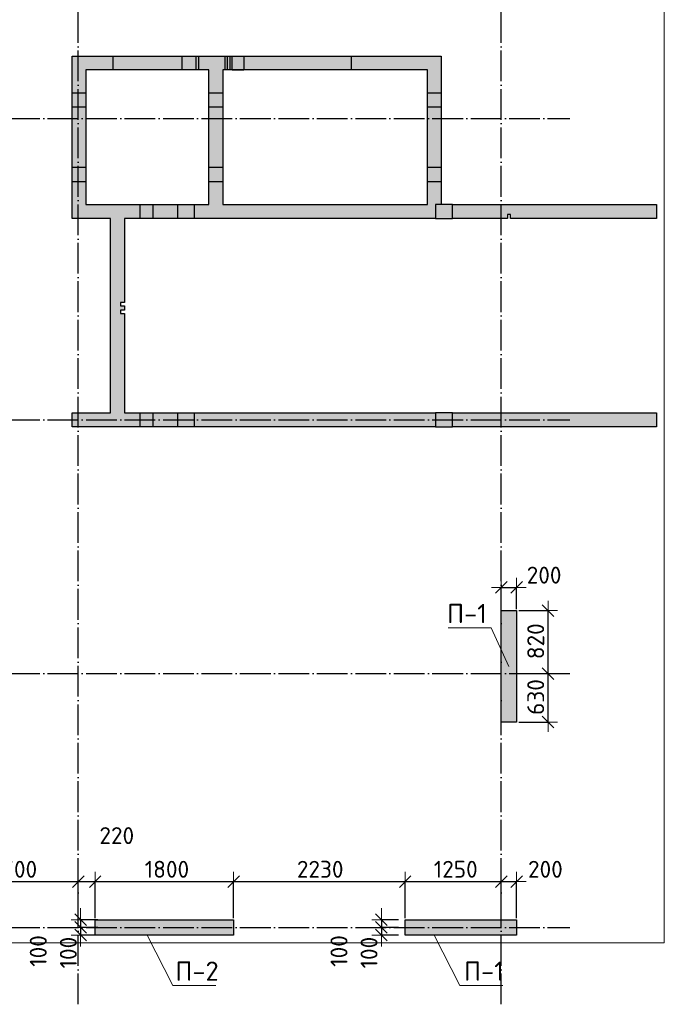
# Model space of a CAD drawing. Header units: millimetres. Extents: x -2725 to 87801, y 44707 to 71266.
# Tile 13 of 22: x 37639 to 46020, y 45740 to 58544. Entities that reach past the tile are written whole.
import ezdxf

# ---------------------------------------------------------------- set-up
doc = ezdxf.new("R2010")
doc.units = ezdxf.units.MM
doc.header["$PDMODE"] = 65
for name, pattern in [('______11', [500, 400, -50, 0, -50]), ('______5', [1100, 800, -100, 100, -100]), ('________', [0])]:
    doc.linetypes.add(name, pattern=pattern)
for name, color, linetype, lineweight in [('Standard', 7, 'Continuous', 25), ('Высотная отметка (отверстия)', 7, 'Continuous', 13), ('Ограждение_ 2D надпись', 7, 'Continuous', 13), ('Размерная линия_ общее', 7, 'Continuous', 13)]:
    doc.layers.add(name, color=color, linetype=linetype, lineweight=lineweight)
doc.layers.add('Осевая линия_ общее', color=7, linetype='______5', lineweight=13, true_color=0xa0a0a0)
doc.styles.add('ARIAL', font='ARIAL.TTF')
doc.styles.add('ISOCPEUR', font='ISOCPEUR')
doc.dimstyles.new('DIMSTYLE_10', dxfattribs={"dimtxt": 220, "dimasz": 250, "dimexe": 0, "dimexo": 0, "dimgap": 110, "dimtad": 2, "dimdec": 0, "dimrnd": 5, "dimzin": 12, "dimdsep": 46, "dimtxsty": 'ISOCPEUR', "dimblk1": 'ALL_ML_STRICH', "dimblk2": 'ALL_ML_STRICH', "dimsah": 1, "dimcen": 0, "dimclrd": 7, "dimclre": 256, "dimclrt": 7, "dimadec": 0, "dimazin": 0, "dimtfac": 1, "dimtdec": 0, "dimtix": 1, "dimtmove": 2, "dimatfit": 3, "dimfxl": 0, "dimtzin": 0, "dimlwd": 0, "dimlwe": -3, "dimarcsym": 0})
doc.dimstyles.new('DIMSTYLE_13', dxfattribs={"dimtxt": 220, "dimasz": 250, "dimexe": 0, "dimexo": 0, "dimgap": 110, "dimtad": 2, "dimdec": 0, "dimrnd": 5, "dimzin": 12, "dimdsep": 46, "dimtxsty": 'ISOCPEUR', "dimblk1": 'ALL_ML_STRICH', "dimblk2": 'ALL_ML_STRICH', "dimsah": 1, "dimcen": 0, "dimclrd": 7, "dimclre": 256, "dimclrt": 7, "dimadec": 0, "dimazin": 0, "dimtfac": 1, "dimtdec": 0, "dimtix": 1, "dimtmove": 2, "dimatfit": 3, "dimfxl": 0, "dimtvp": 1.2, "dimtzin": 0, "dimlwd": 0, "dimlwe": -3, "dimarcsym": 0})

# ---------------------------------------------------------------- blocks, each defined once
blk = doc.blocks.new('ALL_ML_STRICH')
at = {"color": 0, "linetype": 'ByBlock', "lineweight": -2}
for p, q in [((-1, 0), (0.5, 0)), ((-0.3, -0.3), (0.3, 0.3)), ((0, -0.5), (0, 0.5))]:
    blk.add_line(p, q, dxfattribs=at)
blk = doc.blocks.new('*D59')
at = {"layer": 'DEFPOINTS', "color": 7, "linetype": 'Continuous', "lineweight": 13, "transparency": 33554687}
for p in [(36700, 47336), (36700, 46911), (38400, 46740)]:
    blk.add_point(p, dxfattribs=at)
at = {"layer": 'Размерная линия_ общее', "color": 253, "linetype": 'Continuous', "lineweight": -2, "true_color": 0xa0a0a0, "transparency": 33554687}
for p, q in [((36700, 46931), (36700, 47336)), ((38400, 46760), (38400, 47336))]:
    blk.add_line(p, q, dxfattribs=at)
at = {"layer": 'Размерная линия_ общее', "color": 7, "linetype": 'Continuous', "lineweight": -2, "transparency": 33554687}
blk.add_line((36700, 47336), (38400, 47336), dxfattribs=at)
at = {"layer": 'Размерная линия_ общее', "color": 7, "linetype": 'Continuous', "lineweight": 13, "transparency": 33554687, "xscale": 250, "yscale": 250, "zscale": 250, "rotation": 180}
blk.add_blockref('ALL_ML_STRICH', (36700, 47336), dxfattribs=at)
at = {"layer": 'Размерная линия_ общее', "color": 7, "linetype": 'Continuous', "lineweight": 13, "transparency": 33554687, "xscale": 250, "yscale": 250, "zscale": 250}
blk.add_blockref('ALL_ML_STRICH', (38400, 47336), dxfattribs=at)
at = {"layer": 'Размерная линия_ общее', "color": 7, "linetype": 'Continuous', "lineweight": 13, "transparency": 33554687, "insert": (37583, 47496), "char_height": 220, "width": 880, "attachment_point": 5, "style": 'ISOCPEUR'}
blk.add_mtext('\\A1;{1700}', dxfattribs=at)
blk = doc.blocks.new('*D60')
at = {"layer": 'DEFPOINTS', "color": 7, "linetype": 'Continuous', "lineweight": 13, "transparency": 33554687}
for p in [(38400, 47336), (38400, 46740), (38620, 46840)]:
    blk.add_point(p, dxfattribs=at)
at = {"layer": 'Размерная линия_ общее', "color": 253, "linetype": 'Continuous', "lineweight": -2, "true_color": 0xa0a0a0, "transparency": 33554687}
for p, q in [((38400, 46760), (38400, 47336)), ((38620, 46860), (38620, 47336))]:
    blk.add_line(p, q, dxfattribs=at)
at = {"layer": 'Размерная линия_ общее', "color": 7, "linetype": 'Continuous', "lineweight": -2, "transparency": 33554687}
blk.add_line((38400, 47336), (38620, 47336), dxfattribs=at)
at = {"layer": 'Размерная линия_ общее', "color": 7, "linetype": 'Continuous', "lineweight": 13, "transparency": 33554687, "xscale": 250, "yscale": 250, "zscale": 250, "rotation": 180}
blk.add_blockref('ALL_ML_STRICH', (38400, 47336), dxfattribs=at)
at = {"layer": 'Размерная линия_ общее', "color": 7, "linetype": 'Continuous', "lineweight": 13, "transparency": 33554687, "xscale": 250, "yscale": 250, "zscale": 250}
blk.add_blockref('ALL_ML_STRICH', (38620, 47336), dxfattribs=at)
at = {"layer": 'Размерная линия_ общее', "color": 7, "linetype": 'Continuous', "lineweight": 13, "transparency": 33554687, "insert": (38901, 47934), "char_height": 220, "width": 660, "attachment_point": 5, "style": 'ISOCPEUR'}
blk.add_mtext('\\A1;{220}', dxfattribs=at)
blk = doc.blocks.new('*D61')
at = {"layer": 'DEFPOINTS', "color": 7, "linetype": 'Continuous', "lineweight": 13, "transparency": 33554687}
for p in [(38620, 47336), (38620, 46840), (40420, 46840)]:
    blk.add_point(p, dxfattribs=at)
at = {"layer": 'Размерная линия_ общее', "color": 253, "linetype": 'Continuous', "lineweight": -2, "true_color": 0xa0a0a0, "transparency": 33554687}
for p, q in [((38620, 46860), (38620, 47336)), ((40420, 46860), (40420, 47336))]:
    blk.add_line(p, q, dxfattribs=at)
at = {"layer": 'Размерная линия_ общее', "color": 7, "linetype": 'Continuous', "lineweight": -2, "transparency": 33554687}
blk.add_line((38620, 47336), (40420, 47336), dxfattribs=at)
at = {"layer": 'Размерная линия_ общее', "color": 7, "linetype": 'Continuous', "lineweight": 13, "transparency": 33554687, "xscale": 250, "yscale": 250, "zscale": 250, "rotation": 180}
blk.add_blockref('ALL_ML_STRICH', (38620, 47336), dxfattribs=at)
at = {"layer": 'Размерная линия_ общее', "color": 7, "linetype": 'Continuous', "lineweight": 13, "transparency": 33554687, "xscale": 250, "yscale": 250, "zscale": 250}
blk.add_blockref('ALL_ML_STRICH', (40420, 47336), dxfattribs=at)
at = {"layer": 'Размерная линия_ общее', "color": 7, "linetype": 'Continuous', "lineweight": 13, "transparency": 33554687, "insert": (39553, 47496), "char_height": 220, "width": 880, "attachment_point": 5, "style": 'ISOCPEUR'}
blk.add_mtext('\\A1;{1800}', dxfattribs=at)
blk = doc.blocks.new('*D62')
at = {"layer": 'DEFPOINTS', "color": 7, "linetype": 'Continuous', "lineweight": 13, "transparency": 33554687}
for p in [(40420, 47336), (40420, 46840), (42650, 46840)]:
    blk.add_point(p, dxfattribs=at)
at = {"layer": 'Размерная линия_ общее', "color": 253, "linetype": 'Continuous', "lineweight": -2, "true_color": 0xa0a0a0, "transparency": 33554687}
for p, q in [((40420, 46860), (40420, 47336)), ((42650, 46860), (42650, 47336))]:
    blk.add_line(p, q, dxfattribs=at)
at = {"layer": 'Размерная линия_ общее', "color": 7, "linetype": 'Continuous', "lineweight": -2, "transparency": 33554687}
blk.add_line((40420, 47336), (42650, 47336), dxfattribs=at)
at = {"layer": 'Размерная линия_ общее', "color": 7, "linetype": 'Continuous', "lineweight": 13, "transparency": 33554687, "xscale": 250, "yscale": 250, "zscale": 250, "rotation": 180}
blk.add_blockref('ALL_ML_STRICH', (40420, 47336), dxfattribs=at)
at = {"layer": 'Размерная линия_ общее', "color": 7, "linetype": 'Continuous', "lineweight": 13, "transparency": 33554687, "xscale": 250, "yscale": 250, "zscale": 250}
blk.add_blockref('ALL_ML_STRICH', (42650, 47336), dxfattribs=at)
at = {"layer": 'Размерная линия_ общее', "color": 7, "linetype": 'Continuous', "lineweight": 13, "transparency": 33554687, "insert": (41546, 47496), "char_height": 220, "width": 880, "attachment_point": 5, "style": 'ISOCPEUR'}
blk.add_mtext('\\A1;{2230}', dxfattribs=at)
blk = doc.blocks.new('*D63')
at = {"layer": 'DEFPOINTS', "color": 7, "linetype": 'Continuous', "lineweight": 13, "transparency": 33554687}
for p in [(42650, 47336), (42650, 46840), (43900, 46840)]:
    blk.add_point(p, dxfattribs=at)
at = {"layer": 'Размерная линия_ общее', "color": 253, "linetype": 'Continuous', "lineweight": -2, "true_color": 0xa0a0a0, "transparency": 33554687}
for p, q in [((42650, 46860), (42650, 47336)), ((43900, 46860), (43900, 47336))]:
    blk.add_line(p, q, dxfattribs=at)
at = {"layer": 'Размерная линия_ общее', "color": 7, "linetype": 'Continuous', "lineweight": -2, "transparency": 33554687}
blk.add_line((42650, 47336), (43900, 47336), dxfattribs=at)
at = {"layer": 'Размерная линия_ общее', "color": 7, "linetype": 'Continuous', "lineweight": 13, "transparency": 33554687, "xscale": 250, "yscale": 250, "zscale": 250, "rotation": 180}
blk.add_blockref('ALL_ML_STRICH', (42650, 47336), dxfattribs=at)
at = {"layer": 'Размерная линия_ общее', "color": 7, "linetype": 'Continuous', "lineweight": 13, "transparency": 33554687, "xscale": 250, "yscale": 250, "zscale": 250}
blk.add_blockref('ALL_ML_STRICH', (43900, 47336), dxfattribs=at)
at = {"layer": 'Размерная линия_ общее', "color": 7, "linetype": 'Continuous', "lineweight": 13, "transparency": 33554687, "insert": (43308, 47496), "char_height": 220, "width": 880, "attachment_point": 5, "style": 'ISOCPEUR'}
blk.add_mtext('\\A1;{1250}', dxfattribs=at)
blk = doc.blocks.new('*D64')
at = {"layer": 'DEFPOINTS', "color": 7, "linetype": 'Continuous', "lineweight": 13, "transparency": 33554687}
for p in [(43900, 47336), (43900, 46840), (44100, 46840)]:
    blk.add_point(p, dxfattribs=at)
at = {"layer": 'Размерная линия_ общее', "color": 253, "linetype": 'Continuous', "lineweight": -2, "true_color": 0xa0a0a0, "transparency": 33554687}
for p, q in [((43900, 46860), (43900, 47336)), ((44100, 46860), (44100, 47336))]:
    blk.add_line(p, q, dxfattribs=at)
at = {"layer": 'Размерная линия_ общее', "color": 7, "linetype": 'Continuous', "lineweight": -2, "transparency": 33554687}
blk.add_line((43900, 47336), (44100, 47336), dxfattribs=at)
at = {"layer": 'Размерная линия_ общее', "color": 7, "linetype": 'Continuous', "lineweight": 13, "transparency": 33554687, "xscale": 250, "yscale": 250, "zscale": 250, "rotation": 180}
blk.add_blockref('ALL_ML_STRICH', (43900, 47336), dxfattribs=at)
at = {"layer": 'Размерная линия_ общее', "color": 7, "linetype": 'Continuous', "lineweight": 13, "transparency": 33554687, "xscale": 250, "yscale": 250, "zscale": 250}
blk.add_blockref('ALL_ML_STRICH', (44100, 47336), dxfattribs=at)
at = {"layer": 'Размерная линия_ общее', "color": 7, "linetype": 'Continuous', "lineweight": 13, "transparency": 33554687, "insert": (44474, 47496), "char_height": 220, "width": 660, "attachment_point": 5, "style": 'ISOCPEUR'}
blk.add_mtext('\\A1;{200}', dxfattribs=at)
blk = doc.blocks.new('*D91')
at = {"layer": 'DEFPOINTS', "color": 7, "linetype": 'Continuous', "lineweight": 13, "transparency": 33554687}
for p in [(42341, 46840), (42586, 46840), (42586, 46740)]:
    blk.add_point(p, dxfattribs=at)
at = {"layer": 'Размерная линия_ общее', "color": 253, "linetype": 'Continuous', "lineweight": -2, "true_color": 0xa0a0a0, "transparency": 33554687}
for p, q in [((42566, 46840), (42341, 46840)), ((42566, 46740), (42341, 46740))]:
    blk.add_line(p, q, dxfattribs=at)
at = {"layer": 'Размерная линия_ общее', "color": 7, "linetype": 'Continuous', "lineweight": -2, "transparency": 33554687}
blk.add_line((42341, 46840), (42341, 46740), dxfattribs=at)
at = {"layer": 'Размерная линия_ общее', "color": 7, "linetype": 'Continuous', "lineweight": 13, "transparency": 33554687, "xscale": 250, "yscale": 250, "zscale": 250}
for p, rotation in [((42341, 46740), 270), ((42341, 46840), 90)]:
    blk.add_blockref('ALL_ML_STRICH', p, dxfattribs=dict(at, rotation=rotation))
at = {"layer": 'Размерная линия_ общее', "color": 7, "linetype": 'Continuous', "lineweight": 13, "transparency": 33554687, "insert": (41790, 46433), "char_height": 220, "width": 660, "attachment_point": 5, "rotation": 90, "style": 'ISOCPEUR'}
blk.add_mtext('\\A1;{100}', dxfattribs=at)
blk = doc.blocks.new('*D92')
at = {"layer": 'DEFPOINTS', "color": 7, "linetype": 'Continuous', "lineweight": 13, "transparency": 33554687}
for p in [(42341, 46740), (42586, 46740), (42586, 46640)]:
    blk.add_point(p, dxfattribs=at)
at = {"layer": 'Размерная линия_ общее', "color": 253, "linetype": 'Continuous', "lineweight": -2, "true_color": 0xa0a0a0, "transparency": 33554687}
for p, q in [((42566, 46740), (42341, 46740)), ((42566, 46640), (42341, 46640))]:
    blk.add_line(p, q, dxfattribs=at)
at = {"layer": 'Размерная линия_ общее', "color": 7, "linetype": 'Continuous', "lineweight": -2, "transparency": 33554687}
blk.add_line((42341, 46740), (42341, 46640), dxfattribs=at)
at = {"layer": 'Размерная линия_ общее', "color": 7, "linetype": 'Continuous', "lineweight": 13, "transparency": 33554687, "xscale": 250, "yscale": 250, "zscale": 250}
for p, rotation in [((42341, 46640), 270), ((42341, 46740), 90)]:
    blk.add_blockref('ALL_ML_STRICH', p, dxfattribs=dict(at, rotation=rotation))
at = {"layer": 'Размерная линия_ общее', "color": 7, "linetype": 'Continuous', "lineweight": 13, "transparency": 33554687, "insert": (42181, 46412), "char_height": 220, "width": 660, "attachment_point": 5, "rotation": 90, "style": 'ISOCPEUR'}
blk.add_mtext('\\A1;{100}', dxfattribs=at)
blk = doc.blocks.new('*D93')
at = {"layer": 'DEFPOINTS', "color": 7, "linetype": 'Continuous', "lineweight": 13, "transparency": 33554687}
for p in [(38431, 46840), (38676, 46840), (38676, 46740)]:
    blk.add_point(p, dxfattribs=at)
at = {"layer": 'Размерная линия_ общее', "color": 253, "linetype": 'Continuous', "lineweight": -2, "true_color": 0xa0a0a0, "transparency": 33554687}
for p, q in [((38656, 46840), (38431, 46840)), ((38656, 46740), (38431, 46740))]:
    blk.add_line(p, q, dxfattribs=at)
at = {"layer": 'Размерная линия_ общее', "color": 7, "linetype": 'Continuous', "lineweight": -2, "transparency": 33554687}
blk.add_line((38431, 46840), (38431, 46740), dxfattribs=at)
at = {"layer": 'Размерная линия_ общее', "color": 7, "linetype": 'Continuous', "lineweight": 13, "transparency": 33554687, "xscale": 250, "yscale": 250, "zscale": 250}
for p, rotation in [((38431, 46740), 270), ((38431, 46840), 90)]:
    blk.add_blockref('ALL_ML_STRICH', p, dxfattribs=dict(at, rotation=rotation))
at = {"layer": 'Размерная линия_ общее', "color": 7, "linetype": 'Continuous', "lineweight": 13, "transparency": 33554687, "insert": (37880, 46433), "char_height": 220, "width": 660, "attachment_point": 5, "rotation": 90, "style": 'ISOCPEUR'}
blk.add_mtext('\\A1;{100}', dxfattribs=at)
blk = doc.blocks.new('*D94')
at = {"layer": 'DEFPOINTS', "color": 7, "linetype": 'Continuous', "lineweight": 13, "transparency": 33554687}
for p in [(38431, 46740), (38676, 46740), (38676, 46640)]:
    blk.add_point(p, dxfattribs=at)
at = {"layer": 'Размерная линия_ общее', "color": 253, "linetype": 'Continuous', "lineweight": -2, "true_color": 0xa0a0a0, "transparency": 33554687}
for p, q in [((38656, 46740), (38431, 46740)), ((38656, 46640), (38431, 46640))]:
    blk.add_line(p, q, dxfattribs=at)
at = {"layer": 'Размерная линия_ общее', "color": 7, "linetype": 'Continuous', "lineweight": -2, "transparency": 33554687}
blk.add_line((38431, 46740), (38431, 46640), dxfattribs=at)
at = {"layer": 'Размерная линия_ общее', "color": 7, "linetype": 'Continuous', "lineweight": 13, "transparency": 33554687, "xscale": 250, "yscale": 250, "zscale": 250}
for p, rotation in [((38431, 46640), 270), ((38431, 46740), 90)]:
    blk.add_blockref('ALL_ML_STRICH', p, dxfattribs=dict(at, rotation=rotation))
at = {"layer": 'Размерная линия_ общее', "color": 7, "linetype": 'Continuous', "lineweight": 13, "transparency": 33554687, "insert": (38271, 46412), "char_height": 220, "width": 660, "attachment_point": 5, "rotation": 90, "style": 'ISOCPEUR'}
blk.add_mtext('\\A1;{100}', dxfattribs=at)
blk = doc.blocks.new('*D97')
at = {"layer": 'DEFPOINTS', "color": 7, "linetype": 'Continuous', "lineweight": 13, "transparency": 33554687}
for p in [(43900, 51162), (43900, 50860), (44100, 50860)]:
    blk.add_point(p, dxfattribs=at)
at = {"layer": 'Размерная линия_ общее', "color": 253, "linetype": 'Continuous', "lineweight": -2, "true_color": 0xa0a0a0, "transparency": 33554687}
for p, q in [((43900, 50880), (43900, 51162)), ((44100, 50880), (44100, 51162))]:
    blk.add_line(p, q, dxfattribs=at)
at = {"layer": 'Размерная линия_ общее', "color": 7, "linetype": 'Continuous', "lineweight": -2, "transparency": 33554687}
blk.add_line((43900, 51162), (44100, 51162), dxfattribs=at)
at = {"layer": 'Размерная линия_ общее', "color": 7, "linetype": 'Continuous', "lineweight": 13, "transparency": 33554687, "xscale": 250, "yscale": 250, "zscale": 250, "rotation": 180}
blk.add_blockref('ALL_ML_STRICH', (43900, 51162), dxfattribs=at)
at = {"layer": 'Размерная линия_ общее', "color": 7, "linetype": 'Continuous', "lineweight": 13, "transparency": 33554687, "xscale": 250, "yscale": 250, "zscale": 250}
blk.add_blockref('ALL_ML_STRICH', (44100, 51162), dxfattribs=at)
at = {"layer": 'Размерная линия_ общее', "color": 7, "linetype": 'Continuous', "lineweight": 13, "transparency": 33554687, "insert": (44457, 51321), "char_height": 220, "width": 660, "attachment_point": 5, "style": 'ISOCPEUR'}
blk.add_mtext('\\A1;{200}', dxfattribs=at)
blk = doc.blocks.new('*D98')
at = {"layer": 'DEFPOINTS', "color": 7, "linetype": 'Continuous', "lineweight": 13, "transparency": 33554687}
for p in [(44110, 50040), (44110, 49410), (44508, 49410)]:
    blk.add_point(p, dxfattribs=at)
at = {"layer": 'Размерная линия_ общее', "color": 253, "linetype": 'Continuous', "lineweight": -2, "true_color": 0xa0a0a0, "transparency": 33554687}
for p, q in [((44130, 50040), (44508, 50040)), ((44130, 49410), (44508, 49410))]:
    blk.add_line(p, q, dxfattribs=at)
at = {"layer": 'Размерная линия_ общее', "color": 7, "linetype": 'Continuous', "lineweight": -2, "transparency": 33554687}
blk.add_line((44508, 49410), (44508, 50040), dxfattribs=at)
at = {"layer": 'Размерная линия_ общее', "color": 7, "linetype": 'Continuous', "lineweight": 13, "transparency": 33554687, "xscale": 250, "yscale": 250, "zscale": 250}
for p, rotation in [((44508, 50040), 90), ((44508, 49410), 270)]:
    blk.add_blockref('ALL_ML_STRICH', p, dxfattribs=dict(at, rotation=rotation))
at = {"layer": 'Размерная линия_ общее', "color": 7, "linetype": 'Continuous', "lineweight": 13, "transparency": 33554687, "insert": (44348, 49736), "char_height": 220, "width": 660, "attachment_point": 5, "rotation": 90, "style": 'ISOCPEUR'}
blk.add_mtext('\\A1;{630}', dxfattribs=at)
blk = doc.blocks.new('*D99')
at = {"layer": 'DEFPOINTS', "color": 7, "linetype": 'Continuous', "lineweight": 13, "transparency": 33554687}
for p in [(44110, 50860), (44110, 50040), (44508, 50040)]:
    blk.add_point(p, dxfattribs=at)
at = {"layer": 'Размерная линия_ общее', "color": 253, "linetype": 'Continuous', "lineweight": -2, "true_color": 0xa0a0a0, "transparency": 33554687}
for p, q in [((44130, 50860), (44508, 50860)), ((44130, 50040), (44508, 50040))]:
    blk.add_line(p, q, dxfattribs=at)
at = {"layer": 'Размерная линия_ общее', "color": 7, "linetype": 'Continuous', "lineweight": -2, "transparency": 33554687}
blk.add_line((44508, 50040), (44508, 50860), dxfattribs=at)
at = {"layer": 'Размерная линия_ общее', "color": 7, "linetype": 'Continuous', "lineweight": 13, "transparency": 33554687, "xscale": 250, "yscale": 250, "zscale": 250}
for p, rotation in [((44508, 50860), 90), ((44508, 50040), 270)]:
    blk.add_blockref('ALL_ML_STRICH', p, dxfattribs=dict(at, rotation=rotation))
at = {"layer": 'Размерная линия_ общее', "color": 7, "linetype": 'Continuous', "lineweight": 13, "transparency": 33554687, "insert": (44348, 50461), "char_height": 220, "width": 660, "attachment_point": 5, "rotation": 90, "style": 'ISOCPEUR'}
blk.add_mtext('\\A1;{820}', dxfattribs=at)
blk = doc.blocks.new('СЛОЖНЫЙ_ОБЪЕКТ_3')
at = {"layer": 'Осевая линия_ общее', "color": 253, "linetype": '______11', "lineweight": -3, "true_color": 0xa0a0a0, "transparency": 33554687}
for p, q in [((38400, 45740), (38400, 69780)), ((43900, 45740), (43900, 69780)), ((28000, 57260), (44790, 57260)), ((28000, 53340), (44790, 53340)), ((28000, 50040), (44790, 50040)), ((28000, 46740), (44790, 46740))]:
    blk.add_line(p, q, dxfattribs=at)

msp = doc.modelspace()

# ---------------------------------------------------------------- hatches: boundary and pattern name
at = {"linetype": 'Continuous', "lineweight": 13, "transparency": 33554687}
for points in [[(38500, 58070), (38320, 58070), (38320, 56140), (38500, 56140)], [(38500, 58070), (38500, 57890), (43120, 57890), (43120, 58070)], [(40100, 56140), (40280, 56140), (40280, 57890), (40100, 57890)], [(42940, 56140), (43120, 56140), (43120, 57890), (42940, 57890)], [(38950, 54825), (38950, 54865), (39000, 54865), (39000, 55960), (38820, 55960), (38820, 53430), (39000, 53430), (39000, 54725), (38950, 54725), (38950, 54765), (39000, 54765), (39000, 54825)], [(43045, 53430), (38320, 53430), (38320, 53250), (43045, 53250)], [(43265, 53430), (43045, 53430), (43045, 53250), (43265, 53250)], [(43265, 53250), (45920, 53250), (45920, 53430), (43265, 53430)], [(44100, 50860), (43900, 50860), (43900, 49410), (44100, 49410)], [(42650, 46840), (42650, 46640), (44100, 46640), (44100, 46840)]]:
    msp.add_hatch(color=7, dxfattribs=at).paths.add_polyline_path(points)
at = {"layer": 'Standard', "linetype": 'Continuous', "lineweight": 13, "transparency": 33554687}
for points in [[(43045, 56140), (38320, 56140), (38320, 55960), (43045, 55960)], [(43265, 56140), (43045, 56140), (43045, 55960), (43265, 55960)], [(43265, 55960), (43980, 55960), (43980, 56010), (44020, 56010), (44020, 55960), (45920, 55960), (45920, 56140), (43265, 56140)], [(38620, 46840), (38620, 46640), (40420, 46640), (40420, 46840)]]:
    msp.add_hatch(color=7, dxfattribs=at).paths.add_polyline_path(points)

# ---------------------------------------------------------------- linework, layer by layer
at = {"color": 7, "linetype": 'Continuous', "lineweight": -3, "transparency": 33554687}
for p, q in [((38320, 56140), (38320, 58070)), ((38320, 58070), (38500, 58070)), ((38500, 58070), (43120, 58070)), ((43120, 58070), (43120, 57890)), ((38500, 57890), (38500, 56140)), ((40100, 57890), (38500, 57890)), ((40100, 56140), (40100, 57890)), ((40280, 57890), (40280, 56140)), ((42940, 57890), (40280, 57890)), ((42940, 56140), (42940, 57890)), ((43120, 57890), (43120, 56140)), ((43120, 56140), (43045, 56140)), ((38820, 53430), (38820, 55960)), ((39000, 55960), (39000, 54865)), ((38950, 54865), (38950, 54825)), ((39000, 54865), (38950, 54865)), ((38950, 54825), (39000, 54825)), ((39000, 54825), (39000, 54765)), ((38950, 54765), (38950, 54725)), ((39000, 54765), (38950, 54765)), ((38950, 54725), (39000, 54725)), ((39000, 54725), (39000, 53430)), ((38320, 53250), (38320, 53430)), ((38320, 53430), (38820, 53430)), ((39000, 53430), (43045, 53430)), ((43045, 53430), (43045, 53250)), ((43265, 53430), (43045, 53430)), ((43265, 53250), (43265, 53430)), ((43265, 53430), (45920, 53430)), ((45920, 53430), (45920, 53250)), ((43045, 53250), (38320, 53250)), ((43045, 53250), (43265, 53250)), ((45920, 53250), (43265, 53250)), ((43900, 49410), (43900, 50860)), ((43900, 50860), (44100, 50860)), ((44100, 50860), (44100, 49410)), ((44100, 49410), (43900, 49410)), ((42650, 46640), (42650, 46840)), ((42650, 46840), (44100, 46840)), ((44100, 46840), (44100, 46640)), ((44100, 46640), (42650, 46640))]:
    msp.add_line(p, q, dxfattribs=at)
at = {"color": 253, "linetype": '________', "lineweight": -3, "true_color": 0xababab, "transparency": 33554687}
for p, q in [((38850, 58070), (38850, 57890)), ((39750, 57890), (39750, 58070)), ((39930, 58070), (39930, 57890)), ((39970, 57890), (39970, 58070)), ((40307.5, 58070), (40307.5, 57890)), ((40335, 58070), (40335, 57890)), ((40375, 57890), (40375, 58070)), ((40402.5, 57890), (40402.5, 58070)), ((40555, 58070), (40555, 57890)), ((41955, 57890), (41955, 58070)), ((40402.5, 57890), (40555, 57890)), ((38500, 57590), (38320, 57590)), ((40280, 57590), (40100, 57590)), ((43120, 57590), (42940, 57590)), ((38320, 57410), (38500, 57410)), ((40100, 57410), (40280, 57410)), ((42940, 57410), (43120, 57410)), ((38500, 56620), (38320, 56620)), ((40280, 56620), (40100, 56620)), ((43120, 56620), (42940, 56620)), ((38320, 56440), (38500, 56440)), ((40100, 56440), (40280, 56440)), ((42940, 56440), (43120, 56440)), ((39200, 53430), (39200, 53250)), ((39375, 53250), (39375, 53430)), ((39690, 53430), (39690, 53250)), ((39910, 53250), (39910, 53430))]:
    msp.add_line(p, q, dxfattribs=at)
at = {"layer": 'Standard', "color": 7, "linetype": 'Continuous', "lineweight": -3, "transparency": 33554687}
for p, q in [((38320, 55960), (38320, 56140)), ((38500, 56140), (40100, 56140)), ((40280, 56140), (42940, 56140)), ((43045, 56140), (43045, 55960)), ((43265, 56140), (43120, 56140)), ((43265, 55960), (43265, 56140)), ((43265, 56140), (45920, 56140)), ((45920, 56140), (45920, 55960)), ((38820, 55960), (38320, 55960)), ((43045, 55960), (39000, 55960)), ((43045, 55960), (43265, 55960)), ((43980, 55960), (43265, 55960)), ((43980, 56010), (43980, 55960)), ((44020, 56010), (43980, 56010)), ((44020, 55960), (44020, 56010)), ((45920, 55960), (44020, 55960)), ((38620, 46640), (38620, 46840)), ((38620, 46840), (40420, 46840)), ((40420, 46840), (40420, 46640)), ((40420, 46640), (38620, 46640))]:
    msp.add_line(p, q, dxfattribs=at)
at = {"layer": 'Standard', "color": 253, "linetype": '________', "lineweight": -3, "true_color": 0xababab, "transparency": 33554687}
for p, q in [((39200, 56140), (39200, 55960)), ((39375, 55960), (39375, 56140)), ((39690, 56140), (39690, 55960)), ((39910, 55960), (39910, 56140))]:
    msp.add_line(p, q, dxfattribs=at)
at = {"layer": 'Standard', "color": 7, "linetype": 'Continuous', "lineweight": 13, "transparency": 33554687}
msp.add_lwpolyline([(29650, 46540), (46020, 46540), (46020, 67980), (29650, 67980), (29650, 46540)], dxfattribs=at)
at = {"layer": 'Высотная отметка (отверстия)', "color": 7, "linetype": 'Continuous', "lineweight": 13, "transparency": 33554687}
for points in [[(44000, 50135), (43769.3, 50636.9), (43209.3, 50636.9)], [(39298.2, 46640), (39629.4, 45986.5), (40189.4, 45986.5)], [(43028.2, 46640), (43359.4, 45986.5), (43919.4, 45986.5)]]:
    msp.add_lwpolyline(points, dxfattribs=at)

# ---------------------------------------------------------------- block references
at = {"layer": 'Осевая линия_ общее', "color": 253, "linetype": '______11', "lineweight": -3, "true_color": 0xa0a0a0, "transparency": 33554687}
msp.add_blockref('СЛОЖНЫЙ_ОБЪЕКТ_3', (0, 0), dxfattribs=at)

# ---------------------------------------------------------------- texts
at = {"layer": 'Высотная отметка (отверстия)', "color": 7, "linetype": 'Continuous', "lineweight": 13, "transparency": 33554687, "char_height": 250, "attachment_point": 8, "style": 'ISOCPEUR'}
for s, insert, width in [('\\A1;{\\fISOCPEUR|i0|b0;\\H250.000000;\\W1.000000;\\C7;П-1}\\P', (43454.3, 50696.9), 604.167), ('\\A1;{\\fISOCPEUR|i0|b0;\\H250.000000;\\W1.000000;\\C7;П-2}\\P', (39944.4, 46046.5), 664.583), ('\\A1;{\\fISOCPEUR|i0|b0;\\H250.000000;\\W1.000000;\\C7;П-1}\\P', (43674.4, 46046.5), 604.167)]:
    msp.add_mtext(s, dxfattribs=dict(at, insert=insert, width=width))
at = {"layer": 'Ограждение_ 2D надпись', "color": 7, "linetype": 'Continuous', "lineweight": 13, "transparency": 33554687, "char_height": 200, "width": 67.731, "attachment_point": 2, "style": 'ARIAL'}
for insert in [(39389.1, 58097), (39369.7, 57403.7), (41241.3, 57348.1)]:
    msp.add_mtext('}\\P', dxfattribs=dict(at, insert=insert))

# ---------------------------------------------------------------- dimensions: what is measured, and where the dimension line sits
at = {"layer": 'Размерная линия_ общее', "color": 7, "linetype": 'Continuous', "lineweight": 13, "transparency": 33554687}
for base, p1, p2, dimstyle, picture, middle in [((44100, 51161.8), (43900, 50880), (44100, 50880), 'DIMSTYLE_13', '*D97', (44457.2, 51321.2)), ((38620, 47336), (38400, 46760), (38620, 46860), 'DIMSTYLE_13', '*D60', (38900.7, 47933.9)), ((38400, 47336), (36700, 46931), (38400, 46760), 'DIMSTYLE_10', '*D59', (37583, 47496)), ((40420, 47336), (38620, 46860), (40420, 46860), 'DIMSTYLE_10', '*D61', (39553, 47496)), ((42650, 47336), (40420, 46860), (42650, 46860), 'DIMSTYLE_10', '*D62', (41546, 47496)), ((43900, 47336), (42650, 46860), (43900, 46860), 'DIMSTYLE_10', '*D63', (43308, 47496)), ((44100, 47336), (43900, 46860), (44100, 46860), 'DIMSTYLE_13', '*D64', (44473.7, 47496.1))]:
    dim = msp.add_linear_dim(base=base, p1=p1, p2=p2, dimstyle=dimstyle, override={"dimpost": '<>', "dimclrd": 7, "dimclre": 253, "dimclrt": 7, "dimlwd": 0, "dimlwe": 65533}, dxfattribs=at)
    dim.commit()
    dim.dimension.update_dxf_attribs({"geometry": picture, "text_midpoint": middle, "dimtype": 160})
for base, p1, p2, angle, dimstyle, picture, middle in [((44507.8, 50860), (44130, 50040), (44130, 50860), 90, 'DIMSTYLE_10', '*D99', (44347.8, 50461)), ((44507.8, 50040), (44130, 49410), (44130, 50040), 90, 'DIMSTYLE_13', '*D98', (44347.8, 49736)), ((38431.3, 46740), (38656.4, 46840), (38656.4, 46740), 270, 'DIMSTYLE_13', '*D93', (37880.2, 46432.6)), ((38431.3, 46640), (38656.4, 46740), (38656.4, 46640), 270, 'DIMSTYLE_13', '*D94', (38271.4, 46412.3)), ((42341.3, 46740), (42566.4, 46840), (42566.4, 46740), 270, 'DIMSTYLE_13', '*D91', (41790.2, 46432.6)), ((42341.3, 46640), (42566.4, 46740), (42566.4, 46640), 270, 'DIMSTYLE_13', '*D92', (42181.4, 46412.3))]:
    dim = msp.add_linear_dim(base=base, p1=p1, p2=p2, angle=angle, dimstyle=dimstyle, override={"dimpost": '<>', "dimclrd": 7, "dimclre": 253, "dimclrt": 7, "dimlwd": 0, "dimlwe": 65533}, dxfattribs=at)
    dim.commit()
    dim.dimension.update_dxf_attribs({"geometry": picture, "text_midpoint": middle, "dimtype": 160})

doc.saveas('drawing.dxf')
